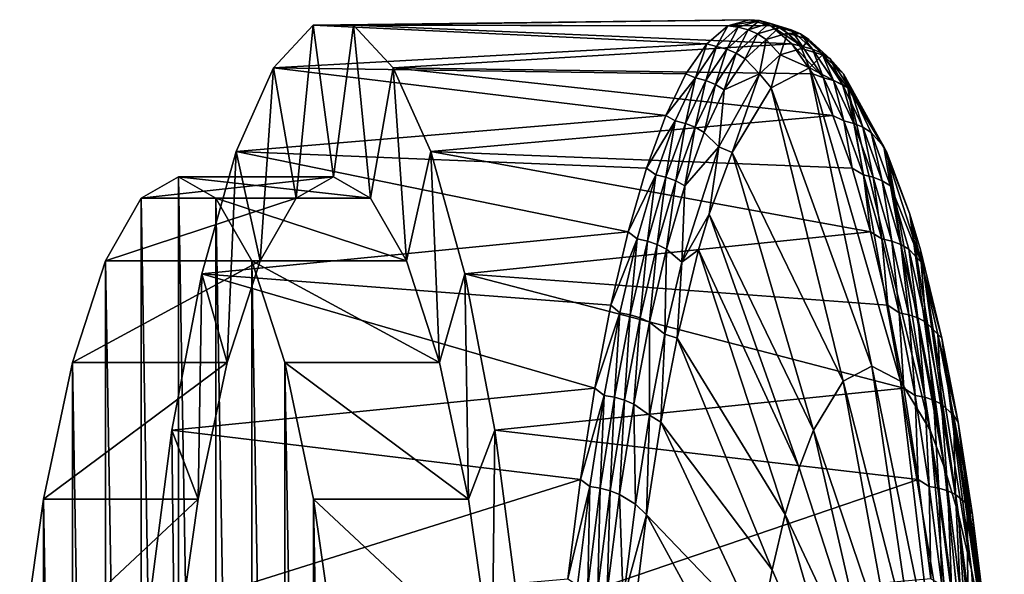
# Model space of a CAD drawing. Header units: metres. Extents: x 97 to 305, y 310 to 390.
# Tile 4 of 5: x 98 to 129, y 372 to 390. Entities that reach past the tile are written whole.
import ezdxf

# ---------------------------------------------------------------- set-up
doc = ezdxf.new("R2010")
doc.units = ezdxf.units.M

msp = doc.modelspace()

# ---------------------------------------------------------------- linework, layer by layer
at = {"layer": 'None'}
for points in [[(107.444832, 389.829376, -98.497093), (120.637451, 389.807404, -95.937378), (121.318268, 390, -99.7985)], [(107.444832, 389.829376, -98.497093), (121.318268, 390, -99.7985), (108.726608, 389.829376, -105.766426)], [(121.318268, 390, -99.7985), (121.999092, 389.807404, -103.659622), (108.726608, 389.829376, -105.766426)], [(120.637451, 389.807404, -95.937378), (121.644157, 389.97229, -99.741043), (121.318268, 390, -99.7985)], [(120.957314, 389.762817, -95.845772), (121.644157, 389.97229, -99.741043), (120.637451, 389.807404, -95.937378)], [(121.276558, 389.681122, -95.797729), (121.644157, 389.97229, -99.741043), (120.957314, 389.762817, -95.845772)], [(121.276558, 389.681122, -95.797729), (121.96199, 389.890167, -99.684998), (121.644157, 389.97229, -99.741043)], [(121.644157, 389.97229, -99.741043), (121.999092, 389.807404, -103.659622), (121.318268, 390, -99.7985)], [(121.96199, 389.890167, -99.684998), (122.331001, 389.762817, -103.636314), (121.644157, 389.97229, -99.741043)], [(121.644157, 389.97229, -99.741043), (122.331001, 389.762817, -103.636314), (121.999092, 389.807404, -103.659622)], [(106.184875, 388.473022, -91.35154), (107.444832, 389.829376, -98.497093), (106.900017, 384.327484, -95.407333)], [(106.184875, 388.473022, -91.35154), (119.963188, 389.231415, -92.113441), (107.444832, 389.829376, -98.497093)], [(106.900017, 384.327484, -95.407333), (107.444832, 389.829376, -98.497093), (108.085716, 385, -102.13176)], [(107.444832, 389.829376, -98.497093), (108.726608, 389.829376, -105.766426), (108.085716, 385, -102.13176)], [(119.963188, 389.231415, -92.113441), (120.637451, 389.807404, -95.937378), (107.444832, 389.829376, -98.497093)], [(108.085716, 385, -102.13176), (108.726608, 389.829376, -105.766426), (109.271416, 384.327484, -108.856186)], [(108.726608, 389.829376, -105.766426), (109.986565, 388.473022, -112.91198), (109.271416, 384.327484, -108.856186)], [(108.726608, 389.829376, -105.766426), (121.999092, 389.807404, -103.659622), (122.673355, 389.231415, -107.483559)], [(108.726608, 389.829376, -105.766426), (122.673355, 389.231415, -107.483559), (109.986565, 388.473022, -112.91198)], [(120.637451, 389.807404, -95.937378), (119.963188, 389.231415, -92.113441), (120.277016, 389.147614, -91.987579)], [(120.277016, 389.147614, -91.987579), (120.957314, 389.762817, -95.845772), (120.637451, 389.807404, -95.937378)], [(120.597656, 389.067169, -91.947472), (120.957314, 389.762817, -95.845772), (120.277016, 389.147614, -91.987579)], [(120.597656, 389.067169, -91.947472), (121.276558, 389.681122, -95.797729), (120.957314, 389.762817, -95.845772)], [(120.901909, 388.935425, -91.920731), (121.276558, 389.681122, -95.797729), (120.597656, 389.067169, -91.947472)], [(120.901909, 388.935425, -91.920731), (121.578522, 389.547272, -95.758003), (121.276558, 389.681122, -95.797729)], [(121.578522, 389.547272, -95.758003), (121.96199, 389.890167, -99.684998), (121.276558, 389.681122, -95.797729)], [(121.578522, 389.547272, -95.758003), (122.261642, 389.755646, -99.632164), (121.96199, 389.890167, -99.684998)], [(121.855034, 389.365356, -95.727623), (122.261642, 389.755646, -99.632164), (121.578522, 389.547272, -95.758003)], [(121.855034, 389.365356, -95.727623), (122.535011, 389.572754, -99.583961), (122.261642, 389.755646, -99.632164)], [(122.331001, 389.762817, -103.636314), (121.96199, 389.890167, -99.684998), (122.647423, 389.681122, -103.572266)], [(121.96199, 389.890167, -99.684998), (122.261642, 389.755646, -99.632164), (122.647423, 389.681122, -103.572266)], [(122.331001, 389.762817, -103.636314), (123.011299, 389.147614, -107.494499), (121.999092, 389.807404, -103.659622)], [(121.999092, 389.807404, -103.659622), (123.011299, 389.147614, -107.494499), (122.673355, 389.231415, -107.483559)], [(122.535011, 389.572754, -99.583961), (122.944763, 389.547272, -103.506317), (122.261642, 389.755646, -99.632164)], [(122.261642, 389.755646, -99.632164), (122.944763, 389.547272, -103.506317), (122.647423, 389.681122, -103.572266)], [(123.011299, 389.147614, -107.494499), (122.331001, 389.762817, -103.636314), (122.647423, 389.681122, -103.572266)], [(122.944763, 389.547272, -103.506317), (123.326324, 389.067169, -107.422523), (122.647423, 389.681122, -103.572266)], [(122.647423, 389.681122, -103.572266), (123.326324, 389.067169, -107.422523), (123.011299, 389.147614, -107.494499)], [(121.181526, 388.756317, -91.908005), (121.578522, 389.547272, -95.758003), (120.901909, 388.935425, -91.920731)], [(121.181526, 388.756317, -91.908005), (121.855034, 389.365356, -95.727623), (121.578522, 389.547272, -95.758003)], [(121.855034, 389.365356, -95.727623), (121.181526, 388.756317, -91.908005), (121.63768, 388.276245, -91.925606)], [(121.63768, 388.276245, -91.925606), (122.302841, 388.877747, -95.697914), (121.855034, 389.365356, -95.727623)], [(122.302841, 388.877747, -95.697914), (122.535011, 389.572754, -99.583961), (121.855034, 389.365356, -95.727623)], [(122.302841, 388.877747, -95.697914), (122.974396, 389.082581, -99.506485), (122.535011, 389.572754, -99.583961)], [(122.974396, 389.082581, -99.506485), (123.214981, 389.365356, -103.440292), (122.535011, 389.572754, -99.583961)], [(122.535011, 389.572754, -99.583961), (123.214981, 389.365356, -103.440292), (122.944763, 389.547272, -103.506317)], [(123.214981, 389.365356, -103.440292), (123.621376, 388.935425, -107.343597), (122.944763, 389.547272, -103.506317)], [(122.944763, 389.547272, -103.506317), (123.621376, 388.935425, -107.343597), (123.326324, 389.067169, -107.422523)], [(122.974396, 389.082581, -99.506485), (123.64595, 388.877747, -103.315056), (123.214981, 389.365356, -103.440292)], [(123.888489, 388.756317, -107.259918), (123.621376, 388.935425, -107.343597), (123.214981, 389.365356, -103.440292)], [(123.64595, 388.877747, -103.315056), (123.888489, 388.756317, -107.259918), (123.214981, 389.365356, -103.440292)], [(106.184875, 388.473022, -91.35154), (119.301971, 388.277618, -88.363518), (119.963188, 389.231415, -92.113441)], [(122.673355, 389.231415, -107.483559), (123.334564, 388.277618, -111.23349), (109.986565, 388.473022, -112.91198)], [(119.963188, 389.231415, -92.113441), (119.301971, 388.277618, -88.363518), (119.609787, 388.146606, -88.203575)], [(119.963188, 389.231415, -92.113441), (119.609787, 388.146606, -88.203575), (120.277016, 389.147614, -91.987579)], [(120.277016, 389.147614, -91.987579), (119.609787, 388.146606, -88.203575), (119.931801, 388.068237, -88.171234)], [(119.931801, 388.068237, -88.171234), (120.597656, 389.067169, -91.947472), (120.277016, 389.147614, -91.987579)], [(120.238304, 387.93985, -88.157227), (120.597656, 389.067169, -91.947472), (119.931801, 388.068237, -88.171234)], [(120.238304, 387.93985, -88.157227), (120.901909, 388.935425, -91.920731), (120.597656, 389.067169, -91.947472)], [(123.231888, 388.473511, -99.461082), (122.974396, 389.082581, -99.506485), (122.302841, 388.877747, -95.697914)], [(123.011299, 389.147614, -107.494499), (123.67852, 388.146606, -111.278511), (122.673355, 389.231415, -107.483559)], [(122.673355, 389.231415, -107.483559), (123.67852, 388.146606, -111.278511), (123.334564, 388.277618, -111.23349)], [(122.974396, 389.082581, -99.506485), (123.231888, 388.473511, -99.461082), (123.64595, 388.877747, -103.315056)], [(123.326324, 389.067169, -107.422523), (123.67852, 388.146606, -111.278511), (123.011299, 389.147614, -107.494499)], [(123.621376, 388.935425, -107.343597), (123.99218, 388.068237, -111.198761), (123.326324, 389.067169, -107.422523)], [(123.326324, 389.067169, -107.422523), (123.99218, 388.068237, -111.198761), (123.67852, 388.146606, -111.278511)], [(120.520973, 387.765289, -88.161819), (120.901909, 388.935425, -91.920731), (120.238304, 387.93985, -88.157227)], [(120.520973, 387.765289, -88.161819), (121.181526, 388.756317, -91.908005), (120.901909, 388.935425, -91.920731)], [(121.63768, 388.276245, -91.925606), (121.181526, 388.756317, -91.908005), (120.520973, 387.765289, -88.161819)], [(122.016174, 387.831177, -92.56646), (122.302841, 388.877747, -95.697914), (121.63768, 388.276245, -91.925606)], [(122.016174, 387.831177, -92.56646), (123.231888, 388.473511, -99.461082), (122.302841, 388.877747, -95.697914)], [(123.231888, 388.473511, -99.461082), (124.447594, 387.831177, -106.355705), (123.64595, 388.877747, -103.315056)], [(124.284981, 387.93985, -111.107094), (123.621376, 388.935425, -107.343597), (123.888489, 388.756317, -107.259918)], [(123.621376, 388.935425, -107.343597), (124.284981, 387.93985, -111.107094), (123.99218, 388.068237, -111.198761)], [(123.64595, 388.877747, -103.315056), (124.447594, 387.831177, -106.355705), (124.311104, 388.276245, -107.087364)], [(123.64595, 388.877747, -103.315056), (124.311104, 388.276245, -107.087364), (123.888489, 388.756317, -107.259918)], [(124.549042, 387.765289, -111.006104), (124.284981, 387.93985, -111.107094), (123.888489, 388.756317, -107.259918)], [(124.311104, 388.276245, -107.087364), (124.549042, 387.765289, -111.006104), (123.888489, 388.756317, -107.259918)], [(104.989655, 385.806519, -84.573097), (106.184875, 388.473022, -91.35154), (105.759888, 382.335785, -88.941322)], [(104.989655, 385.806519, -84.573097), (118.660179, 386.95517, -84.723717), (106.184875, 388.473022, -91.35154)], [(105.759888, 382.335785, -88.941322), (106.184875, 388.473022, -91.35154), (106.900017, 384.327484, -95.407333)], [(118.660179, 386.95517, -84.723717), (119.301971, 388.277618, -88.363518), (106.184875, 388.473022, -91.35154)], [(109.271416, 384.327484, -108.856186), (109.986565, 388.473022, -112.91198), (110.411545, 382.335785, -115.322197)], [(109.986565, 388.473022, -112.91198), (111.181786, 385.806519, -119.690422), (110.411545, 382.335785, -115.322197)], [(109.986565, 388.473022, -112.91198), (123.334564, 388.277618, -111.23349), (123.976364, 386.95517, -114.873291)], [(109.986565, 388.473022, -112.91198), (123.976364, 386.95517, -114.873291), (111.181786, 385.806519, -119.690422)], [(123.231888, 388.473511, -99.461082), (122.016174, 387.831177, -92.56646), (125.215637, 378.984497, -99.11129)], [(124.447594, 387.831177, -106.355705), (123.231888, 388.473511, -99.461082), (126.131477, 378.50061, -104.305275)], [(126.131477, 378.50061, -104.305275), (123.231888, 388.473511, -99.461082), (125.215637, 378.984497, -99.11129)], [(119.301971, 388.277618, -88.363518), (118.660179, 386.95517, -84.723717), (119.609787, 388.146606, -88.203575)], [(119.609787, 388.146606, -88.203575), (118.660179, 386.95517, -84.723717), (118.962189, 386.779663, -84.530823)], [(118.962189, 386.779663, -84.530823), (119.28553, 386.704102, -84.506035), (119.609787, 388.146606, -88.203575)], [(119.609787, 388.146606, -88.203575), (119.28553, 386.704102, -84.506035), (119.931801, 388.068237, -88.171234)], [(119.931801, 388.068237, -88.171234), (119.28553, 386.704102, -84.506035), (119.594208, 386.580322, -84.504387)], [(119.594208, 386.580322, -84.504387), (120.238304, 387.93985, -88.157227), (119.931801, 388.068237, -88.171234)], [(120.772751, 385.772339, -85.514641), (121.63768, 388.276245, -91.925606), (120.352119, 385.961029, -84.634819)], [(120.352119, 385.961029, -84.634819), (121.63768, 388.276245, -91.925606), (120.520973, 387.765289, -88.161819)], [(120.772751, 385.772339, -85.514641), (122.016174, 387.831177, -92.56646), (121.63768, 388.276245, -91.925606)], [(123.67852, 388.146606, -111.278511), (123.976364, 386.95517, -114.873291), (123.334564, 388.277618, -111.23349)], [(123.99218, 388.068237, -111.198761), (124.326126, 386.779663, -114.951256), (123.67852, 388.146606, -111.278511)], [(123.67852, 388.146606, -111.278511), (124.326126, 386.779663, -114.951256), (123.976364, 386.95517, -114.873291)], [(124.284981, 387.93985, -111.107094), (124.638451, 386.704102, -114.863968), (123.99218, 388.068237, -111.198761)], [(124.638451, 386.704102, -114.863968), (124.326126, 386.779663, -114.951256), (123.99218, 388.068237, -111.198761)], [(124.447594, 387.831177, -106.355705), (125.691017, 385.772339, -113.407524), (124.311104, 388.276245, -107.087364)], [(124.311104, 388.276245, -107.087364), (125.691017, 385.772339, -113.407524), (125.596672, 385.961029, -114.378151)], [(124.311104, 388.276245, -107.087364), (125.596672, 385.961029, -114.378151), (124.549042, 387.765289, -111.006104)], [(119.879845, 386.412018, -84.52578), (120.238304, 387.93985, -88.157227), (119.594208, 386.580322, -84.504387)], [(119.879845, 386.412018, -84.52578), (120.520973, 387.765289, -88.161819), (120.238304, 387.93985, -88.157227)], [(119.879845, 386.412018, -84.52578), (120.352119, 385.961029, -84.634819), (120.520973, 387.765289, -88.161819)], [(122.016174, 387.831177, -92.56646), (120.772751, 385.772339, -85.514641), (124.299805, 378.50061, -93.917305)], [(125.215637, 378.984497, -99.11129), (122.016174, 387.831177, -92.56646), (124.299805, 378.50061, -93.917305)], [(124.549042, 387.765289, -111.006104), (124.929077, 386.580322, -114.759933), (124.284981, 387.93985, -111.107094)], [(124.929077, 386.580322, -114.759933), (124.638451, 386.704102, -114.863968), (124.284981, 387.93985, -111.107094)], [(125.691017, 385.772339, -113.407524), (124.447594, 387.831177, -106.355705), (127.068298, 376.949463, -109.618248)], [(127.068298, 376.949463, -109.618248), (124.447594, 387.831177, -106.355705), (126.131477, 378.50061, -104.305275)], [(125.596672, 385.961029, -114.378151), (125.19017, 386.412018, -114.642136), (124.549042, 387.765289, -111.006104)], [(125.19017, 386.412018, -114.642136), (124.929077, 386.580322, -114.759933), (124.549042, 387.765289, -111.006104)], [(104.989655, 385.806519, -84.573097), (118.043983, 385.276855, -81.229095), (118.660179, 386.95517, -84.723717)], [(123.976364, 386.95517, -114.873291), (124.59256, 385.276855, -118.367912), (111.181786, 385.806519, -119.690422)], [(118.660179, 386.95517, -84.723717), (118.043983, 385.276855, -81.229095), (118.962189, 386.779663, -84.530823)], [(124.326126, 386.779663, -114.951256), (124.59256, 385.276855, -118.367912), (123.976364, 386.95517, -114.873291)], [(118.962189, 386.779663, -84.530823), (118.043983, 385.276855, -81.229095), (118.340736, 385.066711, -81.006424)], [(118.340736, 385.066711, -81.006424), (118.665359, 384.994659, -80.988876), (118.962189, 386.779663, -84.530823)], [(118.665359, 384.994659, -80.988876), (119.28553, 386.704102, -84.506035), (118.962189, 386.779663, -84.530823)], [(118.665359, 384.994659, -80.988876), (118.976128, 384.876648, -80.999092), (119.28553, 386.704102, -84.506035)], [(119.28553, 386.704102, -84.506035), (118.976128, 384.876648, -80.999092), (119.594208, 386.580322, -84.504387)], [(119.594208, 386.580322, -84.504387), (118.976128, 384.876648, -80.999092), (119.26461, 384.716187, -81.036613)], [(119.26461, 384.716187, -81.036613), (119.879845, 386.412018, -84.52578), (119.594208, 386.580322, -84.504387)], [(124.59256, 385.276855, -118.367912), (124.326126, 386.779663, -114.951256), (124.947578, 385.066711, -118.475655)], [(124.947578, 385.066711, -118.475655), (124.326126, 386.779663, -114.951256), (124.638451, 386.704102, -114.863968)], [(124.947578, 385.066711, -118.475655), (124.638451, 386.704102, -114.863968), (125.258621, 384.994659, -118.381119)], [(125.258621, 384.994659, -118.381119), (124.638451, 386.704102, -114.863968), (124.929077, 386.580322, -114.759933)], [(125.258621, 384.994659, -118.381119), (124.929077, 386.580322, -114.759933), (125.547157, 384.876648, -118.265228)], [(125.547157, 384.876648, -118.265228), (124.929077, 386.580322, -114.759933), (125.19017, 386.412018, -114.642136)], [(120.352119, 385.961029, -84.634819), (119.879845, 386.412018, -84.52578), (119.26461, 384.716187, -81.036613)], [(125.805405, 384.716187, -118.13131), (125.19017, 386.412018, -114.642136), (125.596672, 385.961029, -114.378151)], [(125.547157, 384.876648, -118.265228), (125.19017, 386.412018, -114.642136), (125.805405, 384.716187, -118.13131)], [(120.044212, 383.811676, -81.382866), (120.352119, 385.961029, -84.634819), (119.168861, 382.29248, -77.924225)], [(119.168861, 382.29248, -77.924225), (120.352119, 385.961029, -84.634819), (119.26461, 384.716187, -81.036613)], [(120.044212, 383.811676, -81.382866), (120.772751, 385.772339, -85.514641), (120.352119, 385.961029, -84.634819)], [(125.691017, 385.772339, -113.407524), (126.419563, 383.811676, -117.539299), (125.596672, 385.961029, -114.378151)], [(125.596672, 385.961029, -114.378151), (126.419563, 383.811676, -117.539299), (126.77993, 382.29248, -121.088737)], [(126.77993, 382.29248, -121.088737), (125.805405, 384.716187, -118.13131), (125.596672, 385.961029, -114.378151)], [(103.899864, 381.920685, -78.392586), (104.989655, 385.806519, -84.573097), (104.709137, 379.10144, -82.982216)], [(103.899864, 381.920685, -78.392586), (117.45932, 383.258789, -77.913307), (104.989655, 385.806519, -84.573097)], [(104.709137, 379.10144, -82.982216), (104.989655, 385.806519, -84.573097), (105.759888, 382.335785, -88.941322)], [(117.45932, 383.258789, -77.913307), (118.043983, 385.276855, -81.229095), (104.989655, 385.806519, -84.573097)], [(110.411545, 382.335785, -115.322197), (111.181786, 385.806519, -119.690422), (111.462296, 379.10144, -121.281303)], [(111.181786, 385.806519, -119.690422), (112.271576, 381.920685, -125.870926), (111.462296, 379.10144, -121.281303)], [(111.181786, 385.806519, -119.690422), (124.59256, 385.276855, -118.367912), (125.177223, 383.258789, -121.683701)], [(111.181786, 385.806519, -119.690422), (125.177223, 383.258789, -121.683701), (112.271576, 381.920685, -125.870926)], [(120.772751, 385.772339, -85.514641), (120.044212, 383.811676, -81.382866), (123.362984, 376.949463, -88.60434)], [(124.299805, 378.50061, -93.917305), (120.772751, 385.772339, -85.514641), (123.362984, 376.949463, -88.60434)], [(126.419563, 383.811676, -117.539299), (125.691017, 385.772339, -113.407524), (127.527321, 375.74646, -112.221474)], [(127.527321, 375.74646, -112.221474), (125.691017, 385.772339, -113.407524), (127.068298, 376.949463, -109.618248)], [(118.043983, 385.276855, -81.229095), (117.45932, 383.258789, -77.913307), (118.340736, 385.066711, -81.006424)], [(125.177223, 383.258789, -121.683701), (124.59256, 385.276855, -118.367912), (124.947578, 385.066711, -118.475655)], [(106.900017, 384.327484, -95.407333), (108.085716, 385, -102.13176), (101.975983, 384.327484, -96.275574)], [(108.085716, 385, -102.13176), (103.161682, 385, -103), (101.975983, 384.327484, -96.275574)], [(101.975983, 384.327484, -96.275574), (103.161682, 385, -103), (103.161682, 315, -103)], [(108.085716, 385, -102.13176), (109.271416, 384.327484, -108.856186), (103.161682, 385, -103)], [(109.271416, 384.327484, -108.856186), (104.347374, 384.327484, -109.724426), (103.161682, 385, -103)], [(103.161682, 385, -103), (104.347374, 315.672516, -109.724426), (103.161682, 315, -103)], [(103.161682, 385, -103), (104.347374, 384.327484, -109.724426), (104.347374, 315.672516, -109.724426)], [(118.340736, 385.066711, -81.006424), (117.45932, 383.258789, -77.913307), (117.751991, 383.027618, -77.667465)], [(117.751991, 383.027618, -77.667465), (118.07782, 382.959778, -77.656776), (118.340736, 385.066711, -81.006424)], [(118.07782, 382.959778, -77.656776), (118.665359, 384.994659, -80.988876), (118.340736, 385.066711, -81.006424)], [(118.07782, 382.959778, -77.656776), (118.390572, 382.848602, -77.67823), (118.665359, 384.994659, -80.988876)], [(118.390572, 382.848602, -77.67823), (118.976128, 384.876648, -80.999092), (118.665359, 384.994659, -80.988876)], [(125.177223, 383.258789, -121.683701), (124.947578, 385.066711, -118.475655), (125.536324, 383.027618, -121.814613)], [(125.536324, 383.027618, -121.814613), (124.947578, 385.066711, -118.475655), (125.258621, 384.994659, -118.381119)], [(125.536324, 383.027618, -121.814613), (125.258621, 384.994659, -118.381119), (125.846161, 382.959778, -121.713226)], [(125.846161, 382.959778, -121.713226), (125.258621, 384.994659, -118.381119), (125.547157, 384.876648, -118.265228)], [(118.390572, 382.848602, -77.67823), (118.681747, 382.69751, -77.731026), (118.976128, 384.876648, -80.999092)], [(118.976128, 384.876648, -80.999092), (118.681747, 382.69751, -77.731026), (119.26461, 384.716187, -81.036613)], [(119.26461, 384.716187, -81.036613), (118.681747, 382.69751, -77.731026), (119.168861, 382.29248, -77.924225)], [(125.846161, 382.959778, -121.713226), (125.547157, 384.876648, -118.265228), (126.132713, 382.848602, -121.586098)], [(126.132713, 382.848602, -121.586098), (125.547157, 384.876648, -118.265228), (125.805405, 384.716187, -118.13131)], [(126.388268, 382.69751, -121.436897), (125.805405, 384.716187, -118.13131), (126.77993, 382.29248, -121.088737)], [(126.132713, 382.848602, -121.586098), (125.805405, 384.716187, -118.13131), (126.388268, 382.69751, -121.436897)], [(105.759888, 382.335785, -88.941322), (106.900017, 384.327484, -95.407333), (100.835846, 382.335785, -89.809563)], [(106.900017, 384.327484, -95.407333), (101.975983, 384.327484, -96.275574), (100.835846, 382.335785, -89.809563)], [(100.835846, 382.335785, -89.809563), (101.975983, 384.327484, -96.275574), (101.975983, 315.672516, -96.275574)], [(101.975983, 384.327484, -96.275574), (103.161682, 315, -103), (101.975983, 315.672516, -96.275574)], [(109.271416, 384.327484, -108.856186), (110.411545, 382.335785, -115.322197), (104.347374, 384.327484, -109.724426)], [(110.411545, 382.335785, -115.322197), (105.487511, 382.335785, -116.190437), (104.347374, 384.327484, -109.724426)], [(104.347374, 384.327484, -109.724426), (105.487511, 317.664215, -116.190437), (104.347374, 315.672516, -109.724426)], [(104.347374, 384.327484, -109.724426), (105.487511, 382.335785, -116.190437), (105.487511, 317.664215, -116.190437)], [(119.70549, 382.677338, -79.461884), (120.044212, 383.811676, -81.382866), (119.168861, 382.29248, -77.924225)], [(120.044212, 383.811676, -81.382866), (119.70549, 382.677338, -79.461884), (122.903961, 375.74646, -86.001114)], [(123.362984, 376.949463, -88.60434), (120.044212, 383.811676, -81.382866), (122.903961, 375.74646, -86.001114)], [(126.758286, 382.677338, -119.460281), (126.419563, 383.811676, -117.539299), (127.969803, 374.259888, -114.730934)], [(127.969803, 374.259888, -114.730934), (126.419563, 383.811676, -117.539299), (127.527321, 375.74646, -112.221474)], [(126.419563, 383.811676, -117.539299), (126.758286, 382.677338, -119.460281), (126.77993, 382.29248, -121.088737)], [(103.899864, 381.920685, -78.392586), (116.911819, 380.92041, -74.808289), (117.45932, 383.258789, -77.913307)], [(125.177223, 383.258789, -121.683701), (125.724716, 380.92041, -124.788719), (112.271576, 381.920685, -125.870926)], [(117.45932, 383.258789, -77.913307), (116.911819, 380.92041, -74.808289), (117.751991, 383.027618, -77.667465)], [(125.724716, 380.92041, -124.788719), (125.177223, 383.258789, -121.683701), (125.536324, 383.027618, -121.814613)], [(117.751991, 383.027618, -77.667465), (116.911819, 380.92041, -74.808289), (117.202477, 380.682312, -74.551033)], [(117.202477, 380.682312, -74.551033), (117.529434, 380.619263, -74.546738), (117.751991, 383.027618, -77.667465)], [(117.529434, 380.619263, -74.546738), (118.07782, 382.959778, -77.656776), (117.751991, 383.027618, -77.667465)], [(117.529434, 380.619263, -74.546738), (117.84404, 380.516022, -74.578682), (118.07782, 382.959778, -77.656776)], [(117.84404, 380.516022, -74.578682), (118.390572, 382.848602, -77.67823), (118.07782, 382.959778, -77.656776)], [(117.84404, 380.516022, -74.578682), (118.137726, 380.37561, -74.645737), (118.390572, 382.848602, -77.67823)], [(118.137726, 380.37561, -74.645737), (118.681747, 382.69751, -77.731026), (118.390572, 382.848602, -77.67823)], [(125.724716, 380.92041, -124.788719), (125.536324, 383.027618, -121.814613), (126.085838, 380.682312, -124.931053)], [(126.085838, 380.682312, -124.931053), (125.536324, 383.027618, -121.814613), (125.846161, 382.959778, -121.713226)], [(126.085838, 380.682312, -124.931053), (125.846161, 382.959778, -121.713226), (126.394539, 380.619263, -124.823257)], [(126.394539, 380.619263, -124.823257), (125.846161, 382.959778, -121.713226), (126.132713, 382.848602, -121.586098)], [(126.394539, 380.619263, -124.823257), (126.132713, 382.848602, -121.586098), (126.679245, 380.516022, -124.685638)], [(126.679245, 380.516022, -124.685638), (126.132713, 382.848602, -121.586098), (126.388268, 382.69751, -121.436897)], [(118.137726, 380.37561, -74.645737), (118.631577, 379.99939, -74.877159), (118.681747, 382.69751, -77.731026)], [(118.681747, 382.69751, -77.731026), (118.631577, 379.99939, -74.877159), (119.168861, 382.29248, -77.924225)], [(119.70549, 382.677338, -79.461884), (119.020905, 379.868835, -75.579437), (122.461479, 374.259888, -83.491646)], [(119.70549, 382.677338, -79.461884), (119.168861, 382.29248, -77.924225), (119.020905, 379.868835, -75.579437)], [(122.903961, 375.74646, -86.001114), (119.70549, 382.677338, -79.461884), (122.461479, 374.259888, -83.491646)], [(126.679245, 380.516022, -124.685638), (126.388268, 382.69751, -121.436897), (126.932289, 380.37561, -124.522179)], [(126.932289, 380.37561, -124.522179), (126.388268, 382.69751, -121.436897), (126.77993, 382.29248, -121.088737)], [(128.388, 372.502197, -117.102623), (127.442863, 379.868835, -123.342728), (126.758286, 382.677338, -119.460281)], [(128.388, 372.502197, -117.102623), (126.758286, 382.677338, -119.460281), (127.969803, 374.259888, -114.730934)], [(126.77993, 382.29248, -121.088737), (126.758286, 382.677338, -119.460281), (127.442863, 379.868835, -123.342728)], [(104.709137, 379.10144, -82.982216), (105.759888, 382.335785, -88.941322), (99.785095, 379.10144, -83.850456)], [(105.759888, 382.335785, -88.941322), (100.835846, 382.335785, -89.809563), (99.785095, 379.10144, -83.850456)], [(99.785095, 379.10144, -83.850456), (100.835846, 382.335785, -89.809563), (100.835846, 317.664215, -89.809563)], [(100.835846, 382.335785, -89.809563), (101.975983, 315.672516, -96.275574), (100.835846, 317.664215, -89.809563)], [(110.411545, 382.335785, -115.322197), (111.462296, 379.10144, -121.281303), (105.487511, 382.335785, -116.190437)], [(111.462296, 379.10144, -121.281303), (106.538261, 379.10144, -122.149544), (105.487511, 382.335785, -116.190437)], [(105.487511, 382.335785, -116.190437), (106.538261, 320.89856, -122.149544), (105.487511, 317.664215, -116.190437)], [(105.487511, 382.335785, -116.190437), (106.538261, 379.10144, -122.149544), (106.538261, 320.89856, -122.149544)], [(119.168861, 382.29248, -77.924225), (118.631577, 379.99939, -74.877159), (119.020905, 379.868835, -75.579437)], [(126.77993, 382.29248, -121.088737), (127.442863, 379.868835, -123.342728), (127.317207, 379.99939, -124.135811)], [(126.932289, 380.37561, -124.522179), (126.77993, 382.29248, -121.088737), (127.317207, 379.99939, -124.135811)], [(102.952614, 376.947815, -73.020493), (103.899864, 381.920685, -78.392586), (103.788147, 374.748749, -77.75901)], [(102.952614, 376.947815, -73.020493), (116.406761, 378.284271, -71.943932), (103.899864, 381.920685, -78.392586)], [(103.788147, 374.748749, -77.75901), (103.899864, 381.920685, -78.392586), (104.709137, 379.10144, -82.982216)], [(116.406761, 378.284271, -71.943932), (116.911819, 380.92041, -74.808289), (103.899864, 381.920685, -78.392586)], [(111.462296, 379.10144, -121.281303), (112.271576, 381.920685, -125.870926), (112.383293, 374.748749, -126.504509)], [(112.271576, 381.920685, -125.870926), (113.218819, 376.947815, -131.243027), (112.383293, 374.748749, -126.504509)], [(112.271576, 381.920685, -125.870926), (125.724716, 380.92041, -124.788719), (126.229782, 378.284271, -127.653076)], [(112.271576, 381.920685, -125.870926), (126.229782, 378.284271, -127.653076), (113.218819, 376.947815, -131.243027)], [(116.911819, 380.92041, -74.808289), (116.406761, 378.284271, -71.943932), (117.202477, 380.682312, -74.551033)], [(126.229782, 378.284271, -127.653076), (125.724716, 380.92041, -124.788719), (126.085838, 380.682312, -124.931053)], [(117.202477, 380.682312, -74.551033), (116.406761, 378.284271, -71.943932), (116.698746, 378.050659, -71.694206)], [(116.698746, 378.050659, -71.694206), (117.026733, 377.993042, -71.695786), (117.202477, 380.682312, -74.551033)], [(117.026733, 377.993042, -71.695786), (117.529434, 380.619263, -74.546738), (117.202477, 380.682312, -74.551033)], [(117.026733, 377.993042, -71.695786), (117.343033, 377.898621, -71.737343), (117.529434, 380.619263, -74.546738)], [(117.343033, 377.898621, -71.737343), (117.84404, 380.516022, -74.578682), (117.529434, 380.619263, -74.546738)], [(126.229782, 378.284271, -127.653076), (126.085838, 380.682312, -124.931053), (126.589569, 378.050659, -127.78788)], [(126.589569, 378.050659, -127.78788), (126.085838, 380.682312, -124.931053), (126.394539, 380.619263, -124.823257)], [(126.589569, 378.050659, -127.78788), (126.394539, 380.619263, -124.823257), (126.89724, 377.993042, -127.67421)], [(126.89724, 377.993042, -127.67421), (126.394539, 380.619263, -124.823257), (126.679245, 380.516022, -124.685638)], [(117.343033, 377.898621, -71.737343), (117.639023, 377.770264, -71.817467), (117.84404, 380.516022, -74.578682)], [(117.639023, 377.770264, -71.817467), (118.137726, 380.37561, -74.645737), (117.84404, 380.516022, -74.578682)], [(117.639023, 377.770264, -71.817467), (118.139053, 377.4263, -72.083916), (118.137726, 380.37561, -74.645737)], [(118.139053, 377.4263, -72.083916), (118.631577, 379.99939, -74.877159), (118.137726, 380.37561, -74.645737)], [(126.89724, 377.993042, -127.67421), (126.679245, 380.516022, -124.685638), (127.180252, 377.898621, -127.526978)], [(127.180252, 377.898621, -127.526978), (126.679245, 380.516022, -124.685638), (126.932289, 380.37561, -124.522179)], [(127.180252, 377.898621, -127.526978), (126.932289, 380.37561, -124.522179), (127.430992, 377.770264, -127.350449)], [(127.430992, 377.770264, -127.350449), (126.932289, 380.37561, -124.522179), (127.317207, 379.99939, -124.135811)], [(118.631577, 379.99939, -74.877159), (118.139053, 377.4263, -72.083916), (118.507805, 377.204895, -72.669495)], [(119.020905, 379.868835, -75.579437), (118.631577, 379.99939, -74.877159), (118.507805, 377.204895, -72.669495)], [(127.442863, 379.868835, -123.342728), (127.955963, 377.204895, -126.252663), (127.317207, 379.99939, -124.135811)], [(127.317207, 379.99939, -124.135811), (127.955963, 377.204895, -126.252663), (127.809731, 377.4263, -126.929047)], [(127.430992, 377.770264, -127.350449), (127.317207, 379.99939, -124.135811), (127.809731, 377.4263, -126.929047)], [(119.020905, 379.868835, -75.579437), (118.507805, 377.204895, -72.669495), (122.043282, 372.502197, -81.119957)], [(122.461479, 374.259888, -83.491646), (119.020905, 379.868835, -75.579437), (122.043282, 372.502197, -81.119957)], [(128.774582, 370.495148, -119.295067), (127.442863, 379.868835, -123.342728), (128.388, 372.502197, -117.102623)], [(128.774582, 370.495148, -119.295067), (127.955963, 377.204895, -126.252663), (127.442863, 379.868835, -123.342728)], [(103.788147, 374.748749, -77.75901), (104.709137, 379.10144, -82.982216), (98.864105, 374.748749, -78.627251)], [(104.709137, 379.10144, -82.982216), (99.785095, 379.10144, -83.850456), (98.864105, 374.748749, -78.627251)], [(98.864105, 374.748749, -78.627251), (99.785095, 379.10144, -83.850456), (99.785095, 320.89856, -83.850456)], [(99.785095, 379.10144, -83.850456), (100.835846, 317.664215, -89.809563), (99.785095, 320.89856, -83.850456)], [(111.462296, 379.10144, -121.281303), (112.383293, 374.748749, -126.504509), (106.538261, 379.10144, -122.149544)], [(112.383293, 374.748749, -126.504509), (107.459251, 374.748749, -127.372749), (106.538261, 379.10144, -122.149544)], [(106.538261, 379.10144, -122.149544), (107.459251, 325.251251, -127.372749), (106.538261, 320.89856, -122.149544)], [(106.538261, 379.10144, -122.149544), (107.459251, 374.748749, -127.372749), (107.459251, 325.251251, -127.372749)], [(126.640305, 369.374969, -98.860085), (125.215637, 378.984497, -99.11129), (124.299805, 378.50061, -93.917305)], [(127.252502, 369.051514, -102.332054), (125.215637, 378.984497, -99.11129), (126.640305, 369.374969, -98.860085)], [(127.252502, 369.051514, -102.332054), (126.131477, 378.50061, -104.305275), (125.215637, 378.984497, -99.11129)], [(124.299805, 378.50061, -93.917305), (123.362984, 376.949463, -88.60434), (126.028099, 369.051514, -95.388115)], [(124.299805, 378.50061, -93.917305), (126.028099, 369.051514, -95.388115), (126.640305, 369.374969, -98.860085)], [(127.878731, 368.014618, -105.88356), (127.068298, 376.949463, -109.618248), (126.131477, 378.50061, -104.305275)], [(127.878731, 368.014618, -105.88356), (126.131477, 378.50061, -104.305275), (127.252502, 369.051514, -102.332054)], [(115.948997, 375.375732, -69.347839), (116.406761, 378.284271, -71.943932), (102.952614, 376.947815, -73.020493)], [(126.229782, 378.284271, -127.653076), (126.687546, 375.375732, -130.249176), (113.218819, 376.947815, -131.243027)], [(116.406761, 378.284271, -71.943932), (115.948997, 375.375732, -69.347839), (116.698746, 378.050659, -71.694206)], [(116.698746, 378.050659, -71.694206), (115.948997, 375.375732, -69.347839), (116.246384, 375.154388, -69.128754)], [(116.246384, 375.154388, -69.128754), (116.57531, 375.102692, -69.135605), (116.698746, 378.050659, -71.694206)], [(116.57531, 375.102692, -69.135605), (117.026733, 377.993042, -71.695786), (116.698746, 378.050659, -71.694206)], [(126.687546, 375.375732, -130.249176), (126.229782, 378.284271, -127.653076), (126.589569, 378.050659, -127.78788)], [(126.687546, 375.375732, -130.249176), (126.589569, 378.050659, -127.78788), (127.041931, 375.154388, -130.353333)], [(127.041931, 375.154388, -130.353333), (126.589569, 378.050659, -127.78788), (126.89724, 377.993042, -127.67421)], [(116.57531, 375.102692, -69.135605), (116.893127, 375.018036, -69.185799), (117.026733, 377.993042, -71.695786)], [(116.893127, 375.018036, -69.185799), (117.343033, 377.898621, -71.737343), (117.026733, 377.993042, -71.695786)], [(116.893127, 375.018036, -69.185799), (117.191193, 374.902954, -69.277664), (117.343033, 377.898621, -71.737343)], [(117.191193, 374.902954, -69.277664), (117.639023, 377.770264, -71.817467), (117.343033, 377.898621, -71.737343)], [(117.191193, 374.902954, -69.277664), (117.696762, 374.594482, -69.575569), (117.639023, 377.770264, -71.817467)], [(117.696762, 374.594482, -69.575569), (118.139053, 377.4263, -72.083916), (117.639023, 377.770264, -71.817467)], [(127.041931, 375.154388, -130.353333), (126.89724, 377.993042, -127.67421), (127.348671, 375.102692, -130.23439)], [(127.348671, 375.102692, -130.23439), (126.89724, 377.993042, -127.67421), (127.180252, 377.898621, -127.526978)], [(127.348671, 375.102692, -130.23439), (127.180252, 377.898621, -127.526978), (127.630157, 375.018036, -130.078522)], [(127.630157, 375.018036, -130.078522), (127.180252, 377.898621, -127.526978), (127.430992, 377.770264, -127.350449)], [(127.630157, 375.018036, -130.078522), (127.430992, 377.770264, -127.350449), (127.878822, 374.902954, -129.890259)], [(127.878822, 374.902954, -129.890259), (127.430992, 377.770264, -127.350449), (127.809731, 377.4263, -126.929047)], [(118.139053, 377.4263, -72.083916), (117.696762, 374.594482, -69.575569), (118.045219, 374.250061, -70.046036)], [(118.507805, 377.204895, -72.669495), (118.139053, 377.4263, -72.083916), (118.045219, 374.250061, -70.046036)], [(127.955963, 377.204895, -126.252663), (128.418549, 374.250061, -128.876129), (127.809731, 377.4263, -126.929047)], [(127.809731, 377.4263, -126.929047), (128.418549, 374.250061, -128.876129), (128.252014, 374.594482, -129.437393)], [(127.878822, 374.902954, -129.890259), (127.809731, 377.4263, -126.929047), (128.252014, 374.594482, -129.437393)], [(118.507805, 377.204895, -72.669495), (118.045219, 374.250061, -70.046036), (121.6567, 370.495148, -78.927521)], [(122.043282, 372.502197, -81.119957), (118.507805, 377.204895, -72.669495), (121.6567, 370.495148, -78.927521)], [(129.123108, 368.26889, -121.271645), (127.955963, 377.204895, -126.252663), (128.774582, 370.495148, -119.295067)], [(128.418549, 374.250061, -128.876129), (127.955963, 377.204895, -126.252663), (129.123108, 368.26889, -121.271645)], [(102.180168, 371.057281, -68.63974), (102.952614, 376.947815, -73.020493), (103.032303, 369.444946, -73.472443)], [(102.180168, 371.057281, -68.63974), (115.948997, 375.375732, -69.347839), (102.952614, 376.947815, -73.020493)], [(103.032303, 369.444946, -73.472443), (102.952614, 376.947815, -73.020493), (103.788147, 374.748749, -77.75901)], [(112.383293, 374.748749, -126.504509), (113.218819, 376.947815, -131.243027), (113.13913, 369.444946, -130.791077)], [(113.218819, 376.947815, -131.243027), (113.991264, 371.057281, -135.623779), (113.13913, 369.444946, -130.791077)], [(113.218819, 376.947815, -131.243027), (126.687546, 375.375732, -130.249176), (113.991264, 371.057281, -135.623779)], [(123.362984, 376.949463, -88.60434), (122.903961, 375.74646, -86.001114), (125.401878, 368.014618, -91.836609)], [(123.362984, 376.949463, -88.60434), (125.401878, 368.014618, -91.836609), (126.028099, 369.051514, -95.388115)], [(128.481354, 366.216766, -109.301186), (127.068298, 376.949463, -109.618248), (127.878731, 368.014618, -105.88356)], [(127.527321, 375.74646, -112.221474), (127.068298, 376.949463, -109.618248), (128.481354, 366.216766, -109.301186)], [(122.903961, 375.74646, -86.001114), (122.461479, 374.259888, -83.491646), (125.401878, 368.014618, -91.836609)], [(128.481354, 366.216766, -109.301186), (127.969803, 374.259888, -114.730934), (127.527321, 375.74646, -112.221474)], [(102.180168, 371.057281, -68.63974), (115.542946, 372.222809, -67.044991), (115.948997, 375.375732, -69.347839)], [(126.687546, 375.375732, -130.249176), (127.093597, 372.222809, -132.552017), (113.991264, 371.057281, -135.623779)], [(115.948997, 375.375732, -69.347839), (115.542946, 372.222809, -67.044991), (116.246384, 375.154388, -69.128754)], [(127.093597, 372.222809, -132.552017), (126.687546, 375.375732, -130.249176), (127.041931, 375.154388, -130.353333)], [(116.246384, 375.154388, -69.128754), (115.542946, 372.222809, -67.044991), (115.84803, 372.020935, -66.869576)], [(116.177773, 371.975708, -66.881065), (116.246384, 375.154388, -69.128754), (115.84803, 372.020935, -66.869576)], [(116.57531, 375.102692, -69.135605), (116.246384, 375.154388, -69.128754), (116.177773, 371.975708, -66.881065)], [(116.496933, 371.901581, -66.938866), (116.57531, 375.102692, -69.135605), (116.177773, 371.975708, -66.881065)], [(116.893127, 375.018036, -69.185799), (116.57531, 375.102692, -69.135605), (116.496933, 371.901581, -66.938866)], [(116.796822, 371.800842, -67.041069), (116.893127, 375.018036, -69.185799), (116.496933, 371.901581, -66.938866)], [(117.191193, 374.902954, -69.277664), (116.893127, 375.018036, -69.185799), (116.796822, 371.800842, -67.041069)], [(117.307281, 371.530792, -67.366676), (117.191193, 374.902954, -69.277664), (116.796822, 371.800842, -67.041069)], [(117.696762, 374.594482, -69.575569), (117.191193, 374.902954, -69.277664), (117.307281, 371.530792, -67.366676)], [(127.093597, 372.222809, -132.552017), (127.041931, 375.154388, -130.353333), (127.440285, 372.020935, -132.612503)], [(127.440285, 372.020935, -132.612503), (127.041931, 375.154388, -130.353333), (127.348671, 375.102692, -130.23439)], [(127.440285, 372.020935, -132.612503), (127.348671, 375.102692, -130.23439), (127.746208, 371.975708, -132.488922)], [(127.746208, 371.975708, -132.488922), (127.348671, 375.102692, -130.23439), (127.630157, 375.018036, -130.078522)], [(127.746208, 371.975708, -132.488922), (127.630157, 375.018036, -130.078522), (128.026352, 371.901581, -132.325455)], [(128.026352, 371.901581, -132.325455), (127.630157, 375.018036, -130.078522), (127.878822, 374.902954, -129.890259)], [(128.026352, 371.901581, -132.325455), (127.878822, 374.902954, -129.890259), (128.273193, 371.800842, -132.126846)], [(128.273193, 371.800842, -132.126846), (127.878822, 374.902954, -129.890259), (128.252014, 374.594482, -129.437393)], [(103.032303, 369.444946, -73.472443), (103.788147, 374.748749, -77.75901), (98.108269, 369.444946, -74.340683)], [(103.788147, 374.748749, -77.75901), (98.864105, 374.748749, -78.627251), (98.108269, 369.444946, -74.340683)], [(98.108269, 369.444946, -74.340683), (98.864105, 374.748749, -78.627251), (98.864105, 325.251251, -78.627251)], [(98.864105, 374.748749, -78.627251), (99.785095, 320.89856, -83.850456), (98.864105, 325.251251, -78.627251)], [(112.383293, 374.748749, -126.504509), (113.13913, 369.444946, -130.791077), (107.459251, 374.748749, -127.372749)], [(113.13913, 369.444946, -130.791077), (108.215088, 369.444946, -131.659317), (107.459251, 374.748749, -127.372749)], [(107.459251, 374.748749, -127.372749), (108.215088, 330.555054, -131.659317), (107.459251, 325.251251, -127.372749)], [(107.459251, 374.748749, -127.372749), (108.215088, 369.444946, -131.659317), (108.215088, 330.555054, -131.659317)], [(118.045219, 374.250061, -70.046036), (117.696762, 374.594482, -69.575569), (117.307281, 371.530792, -67.366676)], [(128.418549, 374.250061, -128.876129), (128.64151, 371.530792, -131.646286), (128.252014, 374.594482, -129.437393)], [(128.252014, 374.594482, -129.437393), (128.64151, 371.530792, -131.646286), (128.273193, 371.800842, -132.126846)], [(117.307281, 371.530792, -67.366676), (117.557526, 370.307709, -67.28019), (118.045219, 374.250061, -70.046036)], [(118.045219, 374.250061, -70.046036), (117.557526, 370.307709, -67.28019), (121.308174, 368.26889, -76.950943)], [(121.6567, 370.495148, -78.927521), (118.045219, 374.250061, -70.046036), (121.308174, 368.26889, -76.950943)], [(122.461479, 374.259888, -83.491646), (122.043282, 372.502197, -81.119957), (124.799255, 366.216766, -88.418983)], [(125.401878, 368.014618, -91.836609), (122.461479, 374.259888, -83.491646), (124.799255, 366.216766, -88.418983)], [(129.019318, 363.700165, -112.352119), (127.969803, 374.259888, -114.730934), (128.481354, 366.216766, -109.301186)], [(128.388, 372.502197, -117.102623), (127.969803, 374.259888, -114.730934), (129.019318, 363.700165, -112.352119)], [(128.90625, 370.307709, -131.641968), (128.418549, 374.250061, -128.876129), (129.428329, 365.860596, -123.002625)], [(128.418549, 374.250061, -128.876129), (129.123108, 368.26889, -121.271645), (129.428329, 365.860596, -123.002625)], [(128.418549, 374.250061, -128.876129), (128.90625, 370.307709, -131.641968), (128.64151, 371.530792, -131.646286)], [(124.799255, 366.216766, -88.418983), (122.043282, 372.502197, -81.119957), (121.6567, 370.495148, -78.927521)], [(129.019318, 363.700165, -112.352119), (128.774582, 370.495148, -119.295067), (128.388, 372.502197, -117.102623)]]:
    msp.add_3dface(points, dxfattribs=at)

doc.saveas('drawing.dxf')
